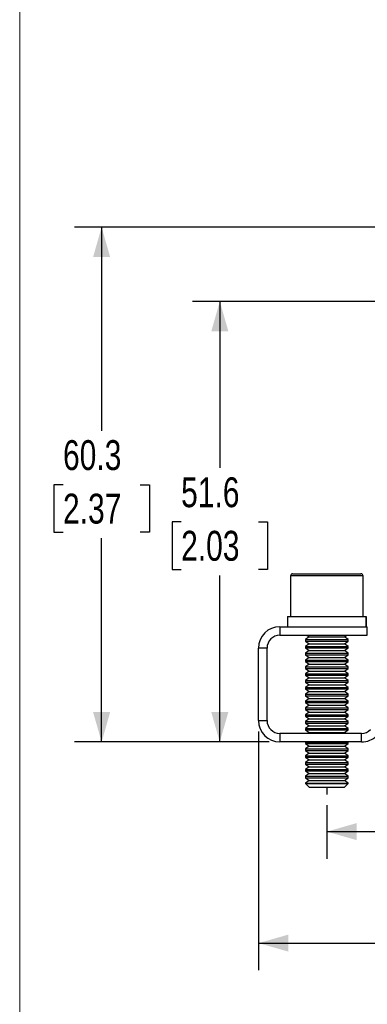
# Model space of a CAD drawing. Header units: millimetres. Extents: x 0 to 432, y 0 to 279.
# Tile 2 of 13: x 0 to 41, y 66 to 181. Entities that reach past the tile are written whole.
import ezdxf

# ---------------------------------------------------------------- set-up
doc = ezdxf.new("R2010")
doc.units = ezdxf.units.MM
doc.layers.add('DIMENSIONS', color=140, linetype='Continuous', lineweight=25)
doc.styles.add('SLDTEXTSTYLE0', font='TXT', dxfattribs={"width": 0.75})
doc.dimstyles.new('SLDDIMSTYLE0', dxfattribs={"dimtxt": 3.5, "dimasz": 3.5, "dimexe": 0, "dimexo": 0.0625, "dimgap": 0.875, "dimtad": 0, "dimtih": 1, "dimtoh": 1, "dimdec": 1, "dimrnd": 1e-09, "dimzin": 12, "dimdsep": 46, "dimtxsty": 'SLDTEXTSTYLE0', "dimsah": 1, "dimcen": 0.09, "dimadec": 0, "dimazin": 3, "dimtfac": 1, "dimtdec": 1, "dimtofl": 0, "dimtmove": 0, "dimatfit": 3, "dimfxl": 0, "dimfrac": 2, "dimtolj": 1, "dimtzin": 12, "dimarcsym": 0})
doc.dimstyles.new('SLDDIMSTYLE4', dxfattribs={"dimtxt": 3.5, "dimasz": 3.5, "dimexe": 0, "dimexo": 0.0625, "dimgap": 0.875, "dimtad": 0, "dimtih": 1, "dimtoh": 1, "dimdec": 1, "dimrnd": 1e-09, "dimzin": 4, "dimdsep": 46, "dimtxsty": 'SLDTEXTSTYLE0', "dimsah": 1, "dimcen": 0.09, "dimadec": 0, "dimazin": 1, "dimtfac": 1, "dimtdec": 1, "dimtofl": 0, "dimtmove": 0, "dimatfit": 3, "dimfxl": 0, "dimfrac": 2, "dimtolj": 1, "dimtzin": 12, "dimarcsym": 0})

# ---------------------------------------------------------------- blocks, each defined once
blk = doc.blocks.new('_D_21')
at = {"layer": 'DIMENSIONS'}
for p, q in [((56.87, 156.71), (6.42, 156.71)), ((9.59, 156.71), (9.59, 132.86)), ((5.07, 126.54), (4, 126.54)), ((4, 126.54), (4, 120.98)), ((14.12, 126.54), (15.18, 126.54)), ((15.18, 126.54), (15.18, 120.98)), ((4, 120.98), (5.07, 120.98)), ((9.59, 96.41), (9.59, 120.27)), ((15.18, 120.98), (14.12, 120.98)), ((29.19, 96.41), (6.42, 96.41))]:
    blk.add_line(p, q, dxfattribs=at)
for points in [[(9.59, 156.71), (8.59, 153.21), (10.59, 153.21)], [(9.59, 96.41), (10.59, 99.91), (8.59, 99.91)]]:
    blk.add_solid(points, dxfattribs=at)
at = {"layer": 'DIMENSIONS', "char_height": 3.5, "attachment_point": 1, "style": 'SLDTEXTSTYLE0'}
for s, insert in [('60.3', (5.07, 131.76)), ('2.37', (5.07, 125.49))]:
    blk.add_mtext(s, dxfattribs=dict(at, insert=insert))
blk = doc.blocks.new('_D_22')
at = {"layer": 'DIMENSIONS'}
for p, q in [((35.96, 89), (35.96, 82.74)), ((86.46, 89), (86.46, 82.74)), ((35.96, 85.91), (52.55, 85.91)), ((56.68, 85.88), (55.62, 85.88)), ((55.62, 85.88), (55.62, 80.33)), ((65.73, 85.88), (66.8, 85.88)), ((66.8, 85.88), (66.8, 80.33)), ((86.46, 85.91), (69.87, 85.91)), ((55.62, 80.33), (56.68, 80.33)), ((66.8, 80.33), (65.73, 80.33))]:
    blk.add_line(p, q, dxfattribs=at)
for points in [[(35.96, 85.91), (39.46, 84.91), (39.46, 86.91)], [(86.46, 85.91), (82.96, 86.91), (82.96, 84.91)]]:
    blk.add_solid(points, dxfattribs=at)
at = {"layer": 'DIMENSIONS', "char_height": 3.5, "attachment_point": 1, "style": 'SLDTEXTSTYLE0'}
for s, insert in [('50.5', (56.68, 91.11)), ('1.99', (56.68, 84.84))]:
    blk.add_mtext(s, dxfattribs=dict(at, insert=insert))
blk = doc.blocks.new('_D_26')
at = {"layer": 'DIMENSIONS'}
for p, q in [((48.45, 148.01), (20.25, 148.01)), ((23.43, 148.01), (23.43, 128.51)), ((18.9, 122.19), (17.84, 122.19)), ((17.84, 122.19), (17.84, 116.63)), ((27.96, 122.19), (29.02, 122.19)), ((29.02, 122.19), (29.02, 116.63)), ((17.84, 116.63), (18.9, 116.63)), ((29.02, 116.63), (27.96, 116.63)), ((23.43, 96.41), (23.43, 115.92)), ((29.19, 96.41), (20.25, 96.41))]:
    blk.add_line(p, q, dxfattribs=at)
for points in [[(23.43, 148.01), (22.43, 144.51), (24.43, 144.51)], [(23.43, 96.41), (24.43, 99.91), (22.43, 99.91)]]:
    blk.add_solid(points, dxfattribs=at)
at = {"layer": 'DIMENSIONS', "char_height": 3.5, "attachment_point": 1, "style": 'SLDTEXTSTYLE0'}
for s, insert in [('51.6', (18.9, 127.41)), ('2.03', (18.9, 121.14))]:
    blk.add_mtext(s, dxfattribs=dict(at, insert=insert))
blk = doc.blocks.new('_D_27')
at = {"layer": 'DIMENSIONS'}
for p, q in [((27.96, 97.64), (27.96, 69.68)), ((93.96, 97.64), (93.96, 69.68)), ((27.96, 72.85), (52.3, 72.85)), ((56.43, 72.83), (55.37, 72.83)), ((55.37, 72.83), (55.37, 67.27)), ((65.48, 72.83), (66.55, 72.83)), ((66.55, 72.83), (66.55, 67.27)), ((93.96, 72.85), (69.62, 72.85)), ((55.37, 67.27), (56.43, 67.27)), ((66.55, 67.27), (65.48, 67.27))]:
    blk.add_line(p, q, dxfattribs=at)
for points in [[(27.96, 72.85), (31.46, 71.85), (31.46, 73.85)], [(93.96, 72.85), (90.46, 73.85), (90.46, 71.85)]]:
    blk.add_solid(points, dxfattribs=at)
at = {"layer": 'DIMENSIONS', "char_height": 3.5, "attachment_point": 1, "style": 'SLDTEXTSTYLE0'}
for s, insert in [('66.0', (56.43, 78.05)), ('2.60', (56.43, 71.78))]:
    blk.add_mtext(s, dxfattribs=dict(at, insert=insert))

msp = doc.modelspace()

# ---------------------------------------------------------------- linework, layer by layer
at = {"color": 7, "linetype": 'Continuous', "lineweight": 18}
msp.add_line((0, 0), (0, 279.4), dxfattribs=at)
for p, q in [((31.70798, 115.86482), (31.70798, 111.11482)), ((35.95798, 115.86482), (31.70798, 115.86482)), ((31.95798, 116.11482), (35.95798, 116.11482)), ((35.95798, 116.11482), (39.95798, 116.11482)), ((40.20798, 115.86482), (35.95798, 115.86482)), ((40.20798, 111.11482), (40.20798, 115.86482)), ((31.35798, 111.11482), (31.35798, 109.91482)), ((31.35798, 111.11482), (40.54818, 111.11482)), ((40.54818, 111.11482), (40.54818, 109.91482)), ((40.54818, 111.11482), (40.55798, 111.11482)), ((40.55798, 109.91482), (40.55798, 111.11482)), ((30.45798, 109.91482), (30.45798, 108.91482)), ((30.45798, 109.91482), (40.69603, 109.91482)), ((40.69603, 108.91482), (40.69603, 109.91482)), ((30.45798, 108.91482), (40.69603, 108.91482)), ((33.90298, 108.71482), (33.45798, 108.40323)), ((33.61735, 108.91482), (33.90298, 108.71482)), ((33.90298, 108.71482), (38.01298, 108.71482)), ((38.01298, 108.71482), (38.29861, 108.91482)), ((38.45798, 108.40323), (38.01298, 108.71482)), ((28.95798, 107.41482), (27.95798, 107.41482)), ((27.95798, 98.91482), (27.95798, 107.41482)), ((28.95798, 98.91482), (28.95798, 107.41482)), ((33.45798, 108.40323), (33.45798, 108.22641)), ((33.45798, 108.40323), (38.45798, 108.40323)), ((33.45798, 108.22641), (33.90298, 107.91482)), ((33.45798, 108.22641), (38.45798, 108.22641)), ((33.90298, 107.91482), (33.45798, 107.60323)), ((33.45798, 107.60323), (33.45798, 107.42641)), ((33.45798, 107.60323), (38.45798, 107.60323)), ((33.45798, 107.42641), (33.90298, 107.11482)), ((33.45798, 107.42641), (38.45798, 107.42641)), ((33.90298, 107.91482), (38.01298, 107.91482)), ((38.01298, 107.91482), (38.45798, 108.22641)), ((38.45798, 107.60323), (38.01298, 107.91482)), ((38.01298, 107.11482), (38.45798, 107.42641)), ((38.45798, 108.22641), (38.45798, 108.40323)), ((38.45798, 107.42641), (38.45798, 107.60323)), ((33.90298, 107.11482), (33.45798, 106.80323)), ((33.45798, 106.80323), (33.45798, 106.62641)), ((33.45798, 106.80323), (38.45798, 106.80323)), ((33.45798, 106.62641), (33.90298, 106.31482)), ((33.45798, 106.62641), (38.45798, 106.62641)), ((33.90298, 106.31482), (33.45798, 106.00323)), ((33.90298, 107.11482), (38.01298, 107.11482)), ((33.90298, 106.31482), (38.01298, 106.31482)), ((38.45798, 106.80323), (38.01298, 107.11482)), ((38.01298, 106.31482), (38.45798, 106.62641)), ((38.45798, 106.00323), (38.01298, 106.31482)), ((38.45798, 106.62641), (38.45798, 106.80323)), ((33.45798, 106.00323), (33.45798, 105.82641)), ((33.45798, 106.00323), (38.45798, 106.00323)), ((33.45798, 105.82641), (33.90298, 105.51482)), ((33.45798, 105.82641), (38.45798, 105.82641)), ((33.90298, 105.51482), (33.45798, 105.20323)), ((33.45798, 105.20323), (33.45798, 105.02641)), ((33.45798, 105.20323), (38.45798, 105.20323)), ((33.45798, 105.02641), (33.90298, 104.71482)), ((33.45798, 105.02641), (38.45798, 105.02641)), ((33.90298, 105.51482), (38.01298, 105.51482)), ((38.01298, 105.51482), (38.45798, 105.82641)), ((38.45798, 105.20323), (38.01298, 105.51482)), ((38.01298, 104.71482), (38.45798, 105.02641)), ((38.45798, 105.82641), (38.45798, 106.00323)), ((38.45798, 105.02641), (38.45798, 105.20323)), ((33.90298, 104.71482), (33.45798, 104.40323)), ((33.45798, 104.40323), (33.45798, 104.22641)), ((33.45798, 104.40323), (38.45798, 104.40323)), ((33.45798, 104.22641), (33.90298, 103.91482)), ((33.45798, 104.22641), (38.45798, 104.22641)), ((33.90298, 103.91482), (33.45798, 103.60323)), ((33.90298, 104.71482), (38.01298, 104.71482)), ((33.90298, 103.91482), (38.01298, 103.91482)), ((38.45798, 104.40323), (38.01298, 104.71482)), ((38.01298, 103.91482), (38.45798, 104.22641)), ((38.45798, 103.60323), (38.01298, 103.91482)), ((38.45798, 104.22641), (38.45798, 104.40323)), ((33.45798, 103.60323), (33.45798, 103.42641)), ((33.45798, 103.60323), (38.45798, 103.60323)), ((33.45798, 103.42641), (33.90298, 103.11482)), ((33.45798, 103.42641), (38.45798, 103.42641)), ((33.90298, 103.11482), (33.45798, 102.80323)), ((33.45798, 102.80323), (33.45798, 102.62641)), ((33.45798, 102.80323), (38.45798, 102.80323)), ((33.90298, 103.11482), (38.01298, 103.11482)), ((38.01298, 103.11482), (38.45798, 103.42641)), ((38.45798, 102.80323), (38.01298, 103.11482)), ((38.45798, 103.42641), (38.45798, 103.60323)), ((38.45798, 102.62641), (38.45798, 102.80323)), ((33.45798, 102.62641), (33.90298, 102.31482)), ((33.45798, 102.62641), (38.45798, 102.62641)), ((33.90298, 102.31482), (33.45798, 102.00323)), ((33.45798, 102.00323), (33.45798, 101.82641)), ((33.45798, 102.00323), (38.45798, 102.00323)), ((33.45798, 101.82641), (33.90298, 101.51482)), ((33.45798, 101.82641), (38.45798, 101.82641)), ((33.90298, 101.51482), (33.45798, 101.20323)), ((33.90298, 102.31482), (38.01298, 102.31482)), ((33.90298, 101.51482), (38.01298, 101.51482)), ((38.01298, 102.31482), (38.45798, 102.62641)), ((38.45798, 102.00323), (38.01298, 102.31482)), ((38.01298, 101.51482), (38.45798, 101.82641)), ((38.45798, 101.20323), (38.01298, 101.51482)), ((38.45798, 101.82641), (38.45798, 102.00323)), ((33.45798, 101.20323), (33.45798, 101.02641)), ((33.45798, 101.20323), (38.45798, 101.20323)), ((33.45798, 101.02641), (33.90298, 100.71482)), ((33.45798, 101.02641), (38.45798, 101.02641)), ((33.90298, 100.71482), (33.45798, 100.40323)), ((33.45798, 100.40323), (33.45798, 100.22641)), ((33.45798, 100.40323), (38.45798, 100.40323)), ((33.90298, 100.71482), (38.01298, 100.71482)), ((38.01298, 100.71482), (38.45798, 101.02641)), ((38.45798, 100.40323), (38.01298, 100.71482)), ((38.45798, 101.02641), (38.45798, 101.20323)), ((38.45798, 100.22641), (38.45798, 100.40323)), ((33.45798, 100.22641), (33.90298, 99.91482)), ((33.45798, 100.22641), (38.45798, 100.22641)), ((33.90298, 99.91482), (33.45798, 99.60323)), ((33.45798, 99.60323), (33.45798, 99.42641)), ((33.45798, 99.60323), (38.45798, 99.60323)), ((33.45798, 99.42641), (33.90298, 99.11482)), ((33.45798, 99.42641), (38.45798, 99.42641)), ((33.90298, 99.91482), (38.01298, 99.91482)), ((38.01298, 99.91482), (38.45798, 100.22641)), ((38.45798, 99.60323), (38.01298, 99.91482)), ((38.01298, 99.11482), (38.45798, 99.42641)), ((38.45798, 99.42641), (38.45798, 99.60323)), ((27.95798, 98.91482), (28.95798, 98.91482)), ((33.90298, 99.11482), (33.45798, 98.80323)), ((33.45798, 98.80323), (33.45798, 98.62641)), ((33.45798, 98.80323), (38.45798, 98.80323)), ((33.45798, 98.62641), (33.90298, 98.31482)), ((33.45798, 98.62641), (38.45798, 98.62641)), ((33.90298, 98.31482), (33.45798, 98.00323)), ((33.90298, 99.11482), (38.01298, 99.11482)), ((33.90298, 98.31482), (38.01298, 98.31482)), ((38.45798, 98.80323), (38.01298, 99.11482)), ((38.01298, 98.31482), (38.45798, 98.62641)), ((38.45798, 98.00323), (38.01298, 98.31482)), ((38.45798, 98.62641), (38.45798, 98.80323)), ((30.45798, 97.41482), (30.45798, 96.41482)), ((40.02244, 97.41482), (30.45798, 97.41482)), ((33.45798, 98.00323), (33.45798, 97.82641)), ((33.45798, 98.00323), (38.45798, 98.00323)), ((33.45798, 97.82641), (33.90298, 97.51482)), ((33.45798, 97.82641), (38.45798, 97.82641)), ((33.90298, 97.51482), (33.76016, 97.41482)), ((33.90298, 97.51482), (38.01298, 97.51482)), ((38.01298, 97.51482), (38.45798, 97.82641)), ((38.15579, 97.41482), (38.01298, 97.51482)), ((38.45798, 97.82641), (38.45798, 98.00323)), ((40.02244, 96.41482), (40.02244, 97.41482)), ((40.02244, 96.41482), (30.45798, 96.41482)), ((33.47453, 96.41482), (33.45798, 96.40323)), ((33.45798, 96.40323), (33.45798, 96.22641)), ((33.45798, 96.40323), (38.45798, 96.40323)), ((33.45798, 96.22641), (33.90298, 95.91482)), ((33.45798, 96.22641), (38.45798, 96.22641)), ((33.90298, 95.91482), (33.45798, 95.60323)), ((33.90298, 95.91482), (38.01298, 95.91482)), ((38.01298, 95.91482), (38.45798, 96.22641)), ((38.45798, 95.60323), (38.01298, 95.91482)), ((38.45798, 96.40323), (38.44142, 96.41482)), ((38.45798, 96.22641), (38.45798, 96.40323)), ((33.45798, 95.60323), (33.45798, 95.42641)), ((33.45798, 95.60323), (38.45798, 95.60323)), ((33.45798, 95.42641), (33.90298, 95.11482)), ((33.45798, 95.42641), (38.45798, 95.42641)), ((33.90298, 95.11482), (33.45798, 94.80323)), ((33.45798, 94.80323), (33.45798, 94.62641)), ((33.45798, 94.80323), (38.45798, 94.80323)), ((33.45798, 94.62641), (33.90298, 94.31482)), ((33.45798, 94.62641), (38.45798, 94.62641)), ((33.90298, 95.11482), (38.01298, 95.11482)), ((38.01298, 95.11482), (38.45798, 95.42641)), ((38.45798, 94.80323), (38.01298, 95.11482)), ((38.01298, 94.31482), (38.45798, 94.62641)), ((38.45798, 95.42641), (38.45798, 95.60323)), ((38.45798, 94.62641), (38.45798, 94.80323)), ((33.90298, 94.31482), (33.45798, 94.00323)), ((33.45798, 94.00323), (33.45798, 93.82641)), ((33.45798, 94.00323), (38.45798, 94.00323)), ((33.45798, 93.82641), (33.90298, 93.51482)), ((33.45798, 93.82641), (38.45798, 93.82641)), ((33.90298, 93.51482), (33.45798, 93.20323)), ((33.90298, 94.31482), (38.01298, 94.31482)), ((33.90298, 93.51482), (38.01298, 93.51482)), ((38.45798, 94.00323), (38.01298, 94.31482)), ((38.01298, 93.51482), (38.45798, 93.82641)), ((38.45798, 93.20323), (38.01298, 93.51482)), ((38.45798, 93.82641), (38.45798, 94.00323)), ((33.45798, 93.20323), (33.45798, 93.02641)), ((33.45798, 93.20323), (38.45798, 93.20323)), ((33.45798, 93.02641), (33.90298, 92.71482)), ((33.45798, 93.02641), (38.45798, 93.02641)), ((33.90298, 92.71482), (33.45798, 92.40323)), ((33.45798, 92.40323), (33.45798, 92.22641)), ((33.45798, 92.40323), (38.45798, 92.40323)), ((33.90298, 92.71482), (38.01298, 92.71482)), ((38.01298, 92.71482), (38.45798, 93.02641)), ((38.45798, 92.40323), (38.01298, 92.71482)), ((38.45798, 93.02641), (38.45798, 93.20323)), ((38.45798, 92.22641), (38.45798, 92.40323)), ((33.45798, 92.22641), (33.90298, 91.91482)), ((33.45798, 92.22641), (38.45798, 92.22641)), ((33.90298, 91.91482), (33.45798, 91.60323)), ((33.45798, 91.60323), (33.45798, 91.55982)), ((33.45798, 91.60323), (38.45798, 91.60323)), ((33.45798, 91.55982), (33.90298, 91.11482)), ((33.45798, 91.55982), (35.95798, 91.55982)), ((33.90298, 91.91482), (38.01298, 91.91482)), ((33.90298, 91.11482), (35.95798, 91.11482)), ((35.95798, 91.55982), (38.45798, 91.55982)), ((35.95798, 91.11482), (38.01298, 91.11482)), ((38.01298, 91.91482), (38.45798, 92.22641)), ((38.45798, 91.60323), (38.01298, 91.91482)), ((38.01298, 91.11482), (38.45798, 91.55982)), ((38.45798, 91.55982), (38.45798, 91.60323))]:
    msp.add_line(p, q)
for centre, radius, start, end in [((31.95798, 115.86482), 0.25, 90, 180), ((39.95798, 115.86482), 0.25, 0, 90), ((30.45798, 107.41482), 2.5, 90, 180), ((30.45798, 107.41482), 1.5, 90, 180), ((30.45798, 98.91482), 2.5, 180, 270), ((30.45798, 98.91482), 1.5, 180, 270), ((40.02244, 98.91482), 1.5, 270, 315), ((40.02244, 98.91482), 2.5, 270, 315)]:
    msp.add_arc(centre, radius, start, end)
at = {"layer": 'DIMENSIONS'}
msp.add_line((35.95798, 91.11482), (35.95798, 90.27065), dxfattribs=at)

# ---------------------------------------------------------------- dimensions: what is measured, and where the dimension line sits
for base, p1, p2, angle, dimstyle, picture, middle in [((9.59279, 156.71482), (30.45798, 96.41482), (58.13775, 156.71482), 90, 'SLDDIMSTYLE0', '_D_21', (9.59279, 126.56482)), ((23.42954, 96.41482), (49.71798, 148.01482), (30.45798, 96.41482), 90, 'SLDDIMSTYLE0', '_D_26', (23.42954, 122.21482)), ((93.95798, 72.85399), (27.95798, 98.91482), (93.95798, 98.91482), 0, 'SLDDIMSTYLE4', '_D_27', (60.95798, 72.85399))]:
    dim = msp.add_linear_dim(base=base, p1=p1, p2=p2, angle=angle, dimstyle=dimstyle, dxfattribs=at)
    dim.commit()
    dim.dimension.update_dxf_attribs({"geometry": picture, "text_midpoint": middle, "dimtype": 160})
dim = msp.add_linear_dim(base=(86.45798, 85.91058), p1=(35.95798, 90.27065), p2=(86.45798, 90.27065), dimstyle='SLDDIMSTYLE0', dxfattribs=at)
dim.commit()
dim.dimension.update_dxf_attribs({"geometry": '_D_22', "text_midpoint": (61.20798, 85.91058), "dimtype": 160})

doc.saveas('drawing.dxf')
